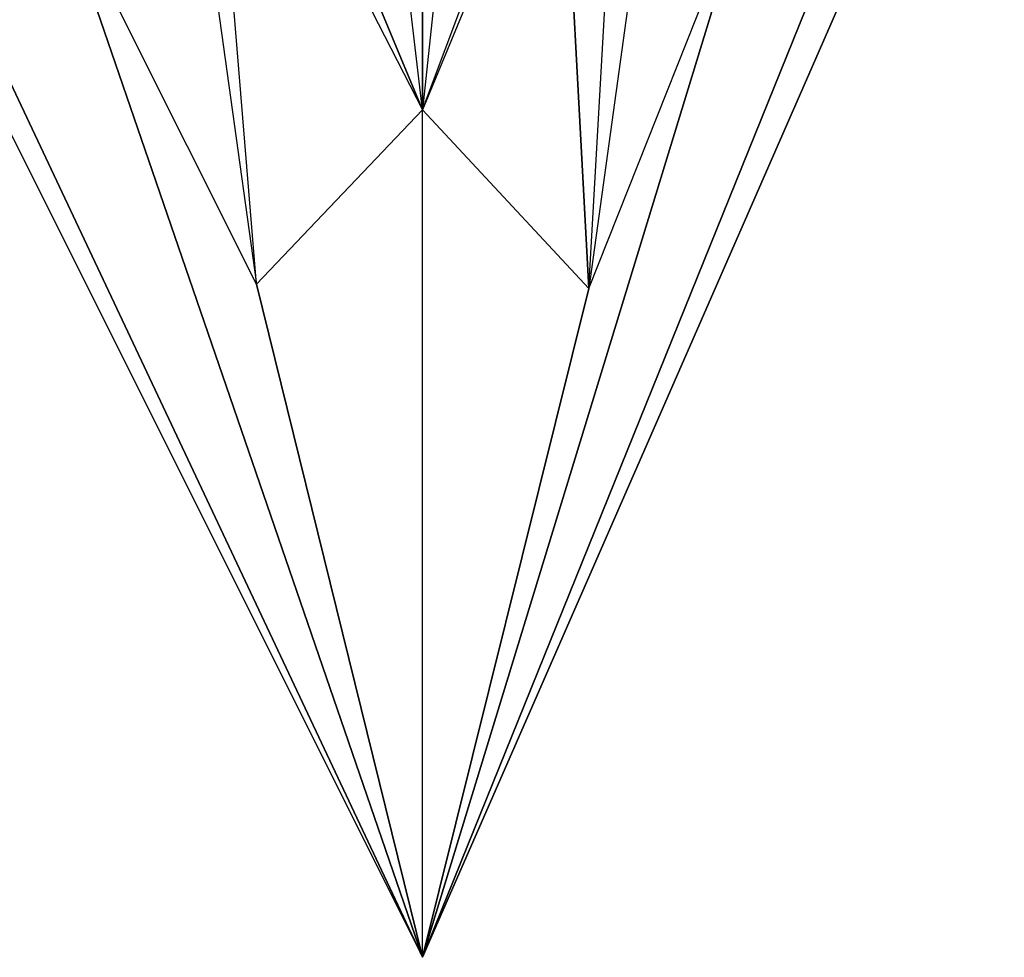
# Model space of a CAD drawing. Header units: metres. Extents: x -305 to 296, y -370 to 370.
# Tile 2 of 13: x -48 to 70, y -370 to -257. Entities that reach past the tile are written whole.
import ezdxf

# ---------------------------------------------------------------- set-up
doc = ezdxf.new("R2010")
doc.units = ezdxf.units.M

msp = doc.modelspace()

# ---------------------------------------------------------------- linework, layer by layer
for points in [[(0, -370, -228.667), (70, -210, -228.667), (-79.9999, -210, -228.667)], [(-69.9999, -221.5, -221.667), (-79.9999, -210, -228.667), (0, -370, -228.667)], [(0, -370, -228.667), (60, -221.5, -221.667), (70, -210, -228.667)], [(-19.9998, -289, -228.666), (-44.9999, -239.083, -215.167), (-29.9999, -217.25, -188.167)], [(-19.9998, -289, -228.666), (-25.8601, -217.671, -174.416), (-29.9999, -217.25, -188.167)], [(-19.9998, -289, -228.666), (-25.8601, -217.671, -174.416), (0, -268, -193.083)], [(-14.9999, -232, -174.416), (-25.8601, -217.671, -174.416), (0, -268, -193.083)], [(20.0002, -289.5, -228.666), (24.1022, -217.671, -174.416), (16.6885, -227.691, -174.416)], [(20.0002, -289.5, -228.666), (40, -239.083, -215.167), (30, -217.25, -188.167)], [(20.0002, -289.5, -228.666), (24.1022, -217.671, -174.416), (30, -217.25, -188.167)], [(-44.9999, -239.083, -215.167), (-69.9999, -221.5, -221.667), (0, -370, -228.667)], [(40, -239.083, -215.167), (60, -221.5, -221.667), (0, -370, -228.667)], [(0, -268, -193.083), (20.0002, -289.5, -228.666), (16.6885, -227.691, -174.416)], [(0, -268, -193.083), (13.5, -232, -174.416), (16.6885, -227.691, -174.416)], [(-1.68478, -253.667, -174.416), (-14.9999, -232, -174.416), (0, -268, -193.083)], [(0, -268, -193.083), (13.5, -232, -174.416), (1.51636, -253.667, -174.416)], [(-19.9998, -289, -228.666), (-44.9999, -239.083, -215.167), (0, -370, -228.667)], [(20.0002, -289.5, -228.666), (40, -239.083, -215.167), (0, -370, -228.667)], [(-1.68478, -253.667, -174.416), (0, -254.957, -173.325), (0, -268, -193.083)], [(0, -268, -193.083), (0, -254.957, -173.325), (1.51636, -253.667, -174.416)], [(-19.9998, -289, -228.666), (0, -370, -228.667), (0, -268, -193.083)], [(0, -370, -228.667), (0, -268, -193.083), (20.0002, -289.5, -228.666)]]:
    msp.add_3dface(points)

doc.saveas('drawing.dxf')
